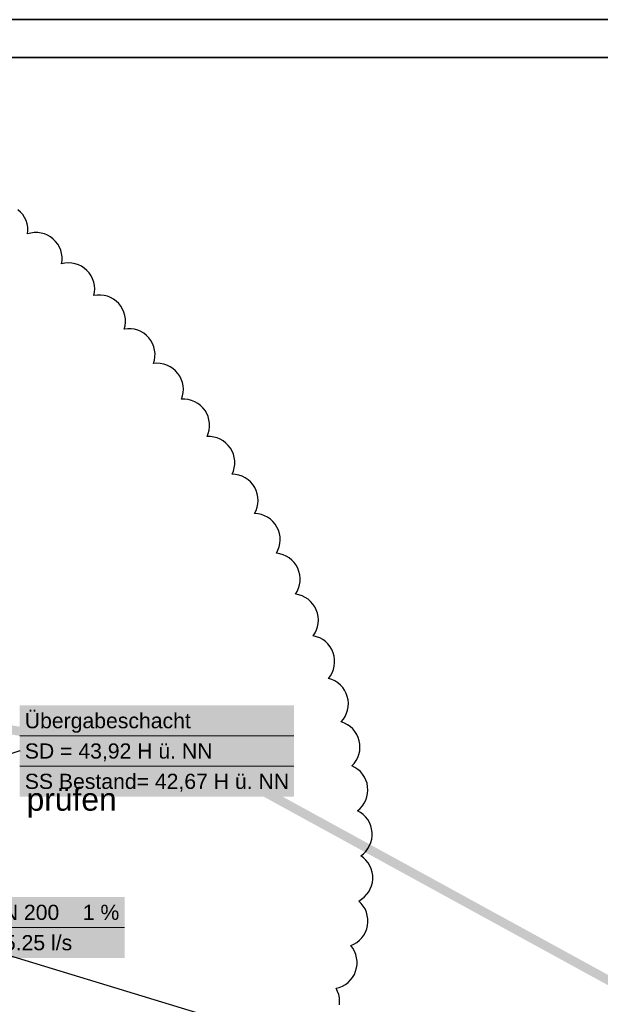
# Model space of a CAD drawing. Extents: x -779 to 790, y -208 to 633.
# Tile 150 of 232: x -126 to -50, y 504 to 633. Entities that reach past the tile are written whole.
import ezdxf

# ---------------------------------------------------------------- set-up
doc = ezdxf.new("R2010")
doc.units = 0
doc.layers.get('0').update_dxf_attribs({"lineweight": 25})
for name, color, linetype, lineweight, true_color in [('02 Raster Bemaßung', 7, 'Continuous', 25, 0x848484), ('S_Mass', 150, 'Continuous', 25, 0x007fff), ('X_Aenderungen', 6, 'Continuous', 25, 0xff00ff)]:
    doc.layers.add(name, color=color, linetype=linetype, lineweight=lineweight, true_color=true_color)
for name, color, linetype, lineweight in [('Rahmen-A0U86KLAPE', 7, 'Continuous', 35), ('X_Allgemein', 7, 'Continuous', 25), ('X_Rahmen', 7, 'Continuous', 25)]:
    doc.layers.add(name, color=color, linetype=linetype, lineweight=lineweight)
doc.styles.get("Standard").update_dxf_attribs({"font": 'arial.ttf'})

# ---------------------------------------------------------------- blocks, each defined once
blk = doc.blocks.new('Blockreferenz-A07F5V4KWF', base_point=(-779.5, -207.57))
at = {"layer": 'Rahmen-A0U86KLAPE', "color": 0, "linetype": 'ByBlock', "ltscale": 0.35}
for p, q in [((789.5, 633.43), (-779.5, 633.43)), ((-759.5, 628.43), (784.5, 628.43))]:
    blk.add_line(p, q, dxfattribs=at)
blk = doc.blocks.new('Referenz-A07F5V4VWF', base_point=(-401.42, -176.34))
at = {"layer": '02 Raster Bemaßung', "color": 0, "lineweight": -2}
blk.add_line((-310.36, 565.47), (47.61, 456.93), dxfattribs=at)
blk = doc.blocks.new('Polylinie-A07F5V4XWF', base_point=(-290.57, 305.48))
at = {"color": 0, "linetype": 'ByBlock', "lineweight": -2, "ltscale": 0.25}
for points in [[(-106.78, 535.59), (-130.34, 540.95), (-137.26, 540.95)], [(-99.86, 535.59), (-106.78, 535.59), (-130.34, 540.95)], [(-100.27, 534.44), (-99.86, 535.59), (-106.78, 535.59)], [(-97.77, 534.44), (-100.27, 534.44), (-99.86, 535.59)], [(163.21, 390.25), (-97.77, 534.44), (-100.27, 534.44)], [(165.71, 390.25), (163.21, 390.25), (-97.77, 534.44)]]:
    blk.add_solid(points, dxfattribs=at)
blk = doc.blocks.new('Revisionswolke-A07F5VCDWF', base_point=(-188.71, 485.7))
at = {"color": 0, "linetype": 'ByBlock', "lineweight": -2, "ltscale": 0.25}
for p, q in [((-126.06, 608.07), (-126.39, 608.37)), ((-125.76, 607.73), (-126.06, 608.07)), ((-125.52, 607.35), (-125.76, 607.73)), ((-125.32, 606.95), (-125.52, 607.35)), ((-125.18, 606.52), (-125.32, 606.95)), ((-125.1, 606.08), (-125.18, 606.52)), ((-125.11, 605.18), (-125.07, 605.63)), ((-124.67, 605.3), (-125.11, 605.18)), ((-125.07, 605.63), (-125.1, 606.08)), ((-124.23, 605.35), (-124.67, 605.3)), ((-123.78, 605.35), (-124.23, 605.35)), ((-123.33, 605.29), (-123.78, 605.35)), ((-122.89, 605.18), (-123.33, 605.29)), ((-122.48, 605.01), (-122.89, 605.18)), ((-122.09, 604.78), (-122.48, 605.01)), ((-121.73, 604.51), (-122.09, 604.78)), ((-121.41, 604.19), (-121.73, 604.51)), ((-121.14, 603.83), (-121.41, 604.19)), ((-120.91, 603.44), (-121.14, 603.83)), ((-120.74, 603.03), (-120.91, 603.44)), ((-120.62, 602.59), (-120.74, 603.03)), ((-120.56, 602.14), (-120.62, 602.59)), ((-120.62, 601.25), (-120.56, 601.69)), ((-120.18, 601.34), (-120.62, 601.25)), ((-120.56, 601.69), (-120.56, 602.14)), ((-119.73, 601.37), (-120.18, 601.34)), ((-119.28, 601.34), (-119.73, 601.37)), ((-118.84, 601.25), (-119.28, 601.34)), ((-118.41, 601.11), (-118.84, 601.25)), ((-118, 600.91), (-118.41, 601.11)), ((-117.63, 600.67), (-118, 600.91)), ((-117.29, 600.37), (-117.63, 600.67)), ((-116.99, 600.03), (-117.29, 600.37)), ((-116.74, 599.66), (-116.99, 600.03)), ((-116.53, 599.26), (-116.74, 599.66)), ((-116.39, 598.83), (-116.53, 599.26)), ((-116.3, 598.39), (-116.39, 598.83)), ((-116.37, 597.05), (-116.29, 597.49)), ((-116.26, 597.94), (-116.3, 598.39)), ((-116.29, 597.49), (-116.26, 597.94)), ((-115.93, 597.12), (-116.37, 597.05)), ((-115.48, 597.12), (-115.93, 597.12)), ((-115.03, 597.07), (-115.48, 597.12)), ((-114.59, 596.97), (-115.03, 597.07)), ((-114.18, 596.8), (-114.59, 596.97)), ((-113.78, 596.58), (-114.18, 596.8)), ((-113.42, 596.32), (-113.78, 596.58)), ((-113.09, 596), (-113.42, 596.32)), ((-112.81, 595.65), (-113.09, 596)), ((-112.58, 595.27), (-112.81, 595.65)), ((-112.4, 594.86), (-112.58, 595.27)), ((-112.27, 594.42), (-112.4, 594.86)), ((-112.2, 593.98), (-112.27, 594.42)), ((-112.24, 593.08), (-112.19, 593.53)), ((-112.19, 593.53), (-112.2, 593.98)), ((-112.35, 592.64), (-112.24, 593.08)), ((-111.9, 592.69), (-112.35, 592.64)), ((-111.45, 592.68), (-111.9, 592.69)), ((-111.01, 592.62), (-111.45, 592.68)), ((-110.57, 592.49), (-111.01, 592.62)), ((-110.16, 592.31), (-110.57, 592.49)), ((-109.78, 592.08), (-110.16, 592.31)), ((-109.42, 591.8), (-109.78, 592.08)), ((-109.11, 591.47), (-109.42, 591.8)), ((-108.84, 591.11), (-109.11, 591.47)), ((-108.62, 590.72), (-108.84, 591.11)), ((-108.46, 590.3), (-108.62, 590.72)), ((-108.35, 589.86), (-108.46, 590.3)), ((-108.3, 589.42), (-108.35, 589.86)), ((-108.31, 588.97), (-108.3, 589.42)), ((-108.5, 588.09), (-108.37, 588.52)), ((-108.05, 588.12), (-108.5, 588.09)), ((-108.37, 588.52), (-108.31, 588.97)), ((-107.6, 588.1), (-108.05, 588.12)), ((-107.15, 588.01), (-107.6, 588.1)), ((-106.73, 587.87), (-107.15, 588.01)), ((-106.32, 587.68), (-106.73, 587.87)), ((-105.94, 587.43), (-106.32, 587.68)), ((-105.6, 587.14), (-105.94, 587.43)), ((-105.3, 586.8), (-105.6, 587.14)), ((-105.04, 586.43), (-105.3, 586.8)), ((-104.84, 586.03), (-105.04, 586.43)), ((-104.69, 585.6), (-104.84, 586.03)), ((-104.6, 585.16), (-104.69, 585.6)), ((-104.67, 583.82), (-104.58, 584.27)), ((-104.56, 584.72), (-104.6, 585.16)), ((-104.58, 584.27), (-104.56, 584.72)), ((-104.81, 583.39), (-104.67, 583.82)), ((-104.36, 583.4), (-104.81, 583.39)), ((-103.91, 583.34), (-104.36, 583.4)), ((-103.47, 583.23), (-103.91, 583.34)), ((-103.05, 583.06), (-103.47, 583.23)), ((-102.66, 582.84), (-103.05, 583.06)), ((-102.3, 582.57), (-102.66, 582.84)), ((-101.98, 582.25), (-102.3, 582.57)), ((-101.7, 581.9), (-101.98, 582.25)), ((-101.47, 581.51), (-101.7, 581.9)), ((-101.3, 581.09), (-101.47, 581.51)), ((-101.18, 580.66), (-101.3, 581.09)), ((-101.11, 580.21), (-101.18, 580.66)), ((-101.28, 578.88), (-101.16, 579.32)), ((-101.16, 579.32), (-101.11, 579.76)), ((-101.11, 579.76), (-101.11, 580.21)), ((-101.44, 578.46), (-101.28, 578.88)), ((-100.99, 578.46), (-101.44, 578.46)), ((-100.55, 578.4), (-100.99, 578.46)), ((-100.11, 578.28), (-100.55, 578.4)), ((-99.7, 578.11), (-100.11, 578.28)), ((-99.31, 577.89), (-99.7, 578.11)), ((-98.95, 577.61), (-99.31, 577.89)), ((-98.63, 577.29), (-98.95, 577.61)), ((-98.36, 576.94), (-98.63, 577.29)), ((-98.13, 576.55), (-98.36, 576.94)), ((-97.96, 576.13), (-98.13, 576.55)), ((-97.84, 575.7), (-97.96, 576.13)), ((-97.78, 575.25), (-97.84, 575.7)), ((-97.78, 574.8), (-97.78, 575.25)), ((-98.12, 573.5), (-97.95, 573.92)), ((-97.95, 573.92), (-97.84, 574.35)), ((-97.84, 574.35), (-97.78, 574.8)), ((-97.67, 573.47), (-98.12, 573.5)), ((-97.23, 573.38), (-97.67, 573.47)), ((-96.81, 573.23), (-97.23, 573.38)), ((-96.4, 573.03), (-96.81, 573.23)), ((-96.03, 572.78), (-96.4, 573.03)), ((-95.69, 572.48), (-96.03, 572.78)), ((-95.4, 572.14), (-95.69, 572.48)), ((-95.15, 571.76), (-95.4, 572.14)), ((-94.95, 571.36), (-95.15, 571.76)), ((-94.81, 570.93), (-94.95, 571.36)), ((-94.72, 570.49), (-94.81, 570.93)), ((-94.69, 570.04), (-94.72, 570.49)), ((-94.72, 569.59), (-94.69, 570.04)), ((-95.16, 568.32), (-94.96, 568.72)), ((-94.96, 568.72), (-94.81, 569.15)), ((-94.81, 569.15), (-94.72, 569.59)), ((-94.71, 568.28), (-95.16, 568.32)), ((-94.27, 568.18), (-94.71, 568.28)), ((-93.85, 568.03), (-94.27, 568.18)), ((-93.45, 567.82), (-93.85, 568.03)), ((-93.08, 567.56), (-93.45, 567.82)), ((-92.75, 567.25), (-93.08, 567.56)), ((-92.46, 566.91), (-92.75, 567.25)), ((-92.22, 566.53), (-92.46, 566.91)), ((-92.03, 566.12), (-92.22, 566.53)), ((-91.89, 565.69), (-92.03, 566.12)), ((-91.81, 565.25), (-91.89, 565.69)), ((-91.83, 564.35), (-91.79, 564.8)), ((-91.79, 564.8), (-91.81, 565.25)), ((-92.29, 563.09), (-92.08, 563.49)), ((-92.08, 563.49), (-91.93, 563.91)), ((-91.93, 563.91), (-91.83, 564.35)), ((-91.85, 563.02), (-92.29, 563.09)), ((-91.41, 562.89), (-91.85, 563.02)), ((-91, 562.71), (-91.41, 562.89)), ((-90.62, 562.48), (-91, 562.71)), ((-90.26, 562.19), (-90.62, 562.48)), ((-89.95, 561.87), (-90.26, 562.19)), ((-89.69, 561.5), (-89.95, 561.87)), ((-89.47, 561.11), (-89.69, 561.5)), ((-89.31, 560.69), (-89.47, 561.11)), ((-89.2, 560.25), (-89.31, 560.69)), ((-89.15, 559.81), (-89.2, 560.25)), ((-89.16, 559.35), (-89.15, 559.81)), ((-89.53, 558.06), (-89.35, 558.48)), ((-89.35, 558.48), (-89.23, 558.91)), ((-89.23, 558.91), (-89.16, 559.35)), ((-89.76, 557.68), (-89.53, 558.06)), ((-89.32, 557.59), (-89.76, 557.68)), ((-88.89, 557.45), (-89.32, 557.59)), ((-88.49, 557.26), (-88.89, 557.45)), ((-88.11, 557.01), (-88.49, 557.26)), ((-87.77, 556.72), (-88.11, 557.01)), ((-87.47, 556.38), (-87.77, 556.72)), ((-87.22, 556.01), (-87.47, 556.38)), ((-87.02, 555.61), (-87.22, 556.01)), ((-86.87, 555.18), (-87.02, 555.61)), ((-86.77, 554.74), (-86.87, 555.18)), ((-86.74, 554.29), (-86.77, 554.74)), ((-86.99, 552.97), (-86.85, 553.4)), ((-86.85, 553.4), (-86.76, 553.84)), ((-86.76, 553.84), (-86.74, 554.29)), ((-87.43, 552.19), (-87.18, 552.57)), ((-86.99, 552.08), (-87.43, 552.19)), ((-87.18, 552.57), (-86.99, 552.97)), ((-86.57, 551.92), (-86.99, 552.08)), ((-86.18, 551.7), (-86.57, 551.92)), ((-85.81, 551.43), (-86.18, 551.7)), ((-85.49, 551.12), (-85.81, 551.43)), ((-85.21, 550.76), (-85.49, 551.12)), ((-84.98, 550.38), (-85.21, 550.76)), ((-84.8, 549.96), (-84.98, 550.38)), ((-84.67, 549.53), (-84.8, 549.96)), ((-84.61, 549.09), (-84.67, 549.53)), ((-84.76, 547.75), (-84.65, 548.19)), ((-84.65, 548.19), (-84.6, 548.64)), ((-84.6, 548.64), (-84.61, 549.09)), ((-85.4, 546.57), (-85.14, 546.94)), ((-84.98, 546.44), (-85.4, 546.57)), ((-85.14, 546.94), (-84.92, 547.33)), ((-84.92, 547.33), (-84.76, 547.75)), ((-84.57, 546.25), (-84.98, 546.44)), ((-84.19, 546), (-84.57, 546.25)), ((-83.85, 545.71), (-84.19, 546)), ((-83.54, 545.38), (-83.85, 545.71)), ((-83.29, 545.01), (-83.54, 545.38)), ((-83.08, 544.61), (-83.29, 545.01)), ((-82.93, 544.19), (-83.08, 544.61)), ((-82.83, 543.75), (-82.93, 544.19)), ((-82.89, 542.41), (-82.81, 542.85)), ((-82.79, 543.3), (-82.83, 543.75)), ((-82.81, 542.85), (-82.79, 543.3)), ((-83.45, 541.19), (-83.21, 541.57)), ((-83.21, 541.57), (-83.02, 541.98)), ((-83.02, 541.98), (-82.89, 542.41)), ((-83.74, 540.85), (-83.45, 541.19)), ((-83.32, 540.69), (-83.74, 540.85)), ((-82.92, 540.48), (-83.32, 540.69)), ((-82.55, 540.23), (-82.92, 540.48)), ((-82.22, 539.92), (-82.55, 540.23)), ((-81.93, 539.57), (-82.22, 539.92)), ((-81.69, 539.19), (-81.93, 539.57)), ((-81.5, 538.79), (-81.69, 539.19)), ((-81.36, 538.36), (-81.5, 538.79)), ((-81.28, 537.91), (-81.36, 538.36)), ((-81.3, 537.01), (-81.26, 537.46)), ((-81.26, 537.46), (-81.28, 537.91)), ((-81.76, 535.75), (-81.55, 536.15)), ((-81.55, 536.15), (-81.4, 536.57)), ((-81.4, 536.57), (-81.3, 537.01)), ((-82.32, 535.05), (-82.02, 535.38)), ((-81.92, 534.85), (-82.32, 535.05)), ((-82.02, 535.38), (-81.76, 535.75)), ((-81.55, 534.59), (-81.92, 534.85)), ((-81.21, 534.29), (-81.55, 534.59)), ((-80.92, 533.95), (-81.21, 534.29)), ((-80.67, 533.58), (-80.92, 533.95)), ((-80.47, 533.17), (-80.67, 533.58)), ((-80.33, 532.75), (-80.47, 533.17)), ((-80.25, 532.3), (-80.33, 532.75)), ((-80.22, 531.85), (-80.25, 532.3)), ((-80.49, 530.54), (-80.34, 530.96)), ((-80.34, 530.96), (-80.25, 531.41)), ((-80.25, 531.41), (-80.22, 531.85)), ((-81.24, 529.43), (-80.94, 529.76)), ((-80.94, 529.76), (-80.69, 530.14)), ((-80.69, 530.14), (-80.49, 530.54)), ((-81.58, 529.13), (-81.24, 529.43)), ((-81.19, 528.91), (-81.58, 529.13)), ((-80.83, 528.63), (-81.19, 528.91)), ((-80.51, 528.32), (-80.83, 528.63)), ((-80.24, 527.96), (-80.51, 528.32)), ((-80.01, 527.57), (-80.24, 527.96)), ((-79.83, 527.16), (-80.01, 527.57)), ((-79.72, 526.73), (-79.83, 527.16)), ((-79.65, 526.28), (-79.72, 526.73)), ((-79.71, 525.39), (-79.65, 525.83)), ((-79.65, 525.83), (-79.65, 526.28)), ((-80.21, 524.14), (-79.99, 524.53)), ((-79.99, 524.53), (-79.82, 524.95)), ((-79.82, 524.95), (-79.71, 525.39)), ((-81.15, 523.19), (-80.8, 523.46)), ((-80.79, 522.92), (-81.15, 523.19)), ((-80.8, 523.46), (-80.48, 523.78)), ((-80.48, 523.78), (-80.21, 524.14)), ((-80.47, 522.61), (-80.79, 522.92)), ((-80.19, 522.25), (-80.47, 522.61)), ((-79.95, 521.87), (-80.19, 522.25)), ((-79.77, 521.46), (-79.95, 521.87)), ((-79.65, 521.02), (-79.77, 521.46)), ((-79.58, 520.58), (-79.65, 521.02)), ((-79.57, 520.13), (-79.58, 520.58)), ((-79.73, 519.25), (-79.62, 519.68)), ((-79.62, 519.68), (-79.57, 520.13)), ((-80.69, 517.75), (-80.38, 518.07)), ((-80.38, 518.07), (-80.11, 518.43)), ((-80.11, 518.43), (-79.9, 518.83)), ((-79.9, 518.83), (-79.73, 519.25)), ((-81.43, 517.23), (-81.04, 517.46)), ((-81.1, 516.92), (-81.43, 517.23)), ((-80.82, 516.57), (-81.1, 516.92)), ((-81.04, 517.46), (-80.69, 517.75)), ((-80.59, 516.18), (-80.82, 516.57)), ((-80.41, 515.77), (-80.59, 516.18)), ((-80.29, 515.34), (-80.41, 515.77)), ((-80.22, 514.89), (-80.29, 515.34)), ((-80.26, 513.99), (-80.21, 514.44)), ((-80.21, 514.44), (-80.22, 514.89)), ((-80.75, 512.74), (-80.53, 513.14)), ((-80.53, 513.14), (-80.37, 513.56)), ((-80.37, 513.56), (-80.26, 513.99)), ((-82.47, 511.36), (-82.06, 511.54)), ((-82.06, 511.54), (-81.68, 511.77)), ((-81.68, 511.77), (-81.33, 512.06)), ((-81.33, 512.06), (-81.01, 512.38)), ((-81.01, 512.38), (-80.75, 512.74)), ((-82.2, 511), (-82.47, 511.36)), ((-81.98, 510.61), (-82.2, 511)), ((-81.81, 510.19), (-81.98, 510.61)), ((-81.7, 509.76), (-81.81, 510.19)), ((-81.64, 509.31), (-81.7, 509.76)), ((-81.64, 508.86), (-81.64, 509.31)), ((-82.23, 507.17), (-82, 507.56)), ((-82, 507.56), (-81.83, 507.98)), ((-81.83, 507.98), (-81.71, 508.41)), ((-81.71, 508.41), (-81.64, 508.86)), ((-83.18, 506.23), (-82.82, 506.5)), ((-82.82, 506.5), (-82.5, 506.82)), ((-82.5, 506.82), (-82.23, 507.17)), ((-84.42, 505.72), (-83.99, 505.84)), ((-84.22, 505.32), (-84.42, 505.72)), ((-84.07, 504.89), (-84.22, 505.32)), ((-83.99, 505.84), (-83.57, 506.01)), ((-83.57, 506.01), (-83.18, 506.23)), ((-83.98, 504.45), (-84.07, 504.89)), ((-83.95, 504), (-83.98, 504.45)), ((-83.97, 503.55), (-83.95, 504))]:
    blk.add_line(p, q, dxfattribs=at)
blk = doc.blocks.new('Einzeiliger Text-A07F5VG3WF', base_point=(-125.24, 529.14))
at = {"color": 0, "lineweight": -2, "insert": (-125.24, 532.14), "char_height": 3, "attachment_point": 1}
blk.add_mtext('{\\fArial;prüfen}', dxfattribs=at)

msp = doc.modelspace()

# ---------------------------------------------------------------- linework, layer by layer
at = {"layer": 'S_Mass', "lineweight": 18}
for p, q in [((-126.14, 539.01), (-89.97, 539.01)), ((-126.14, 535.01), (-89.97, 535.01)), ((-137.13, 513.74), (-112.32, 513.74))]:
    msp.add_line(p, q, dxfattribs=at)
at = {"layer": 'S_Mass'}
for p, q in [((-126.14, 537.01), (-143.91, 531.26)), ((-126.14, 537.02), (-126.15, 537.02)), ((-126.15, 537.02), (-126.15, 537.02)), ((-126.15, 537.02), (-126.15, 537.02)), ((-126.15, 537.02), (-126.15, 537.02)), ((-126.15, 537.02), (-126.15, 537.02)), ((-126.15, 537.02), (-126.15, 537.02)), ((-126.15, 537.02), (-126.15, 537.02)), ((-126.15, 537.02), (-126.15, 537.02)), ((-126.15, 537.02), (-126.15, 537.02)), ((-126.15, 537.02), (-126.15, 537.01)), ((-126.15, 537.01), (-126.15, 537.01)), ((-126.15, 537.01), (-126.15, 537.01)), ((-126.15, 537.01), (-126.15, 537.01)), ((-126.15, 537.01), (-126.15, 537.01)), ((-126.15, 537.01), (-126.15, 537.01)), ((-126.15, 537.01), (-126.15, 537.01)), ((-126.15, 537.01), (-126.15, 537.01)), ((-126.15, 537.01), (-126.15, 537.01)), ((-126.15, 537.01), (-126.15, 537)), ((-126.15, 537), (-126.15, 537)), ((-126.15, 537), (-126.15, 537)), ((-126.15, 537), (-126.14, 537)), ((-126.13, 537.02), (-126.14, 537.02)), ((-126.14, 537.02), (-126.14, 537.02)), ((-126.14, 537.02), (-126.14, 537.02)), ((-126.14, 537.02), (-126.14, 537.02)), ((-126.14, 537.02), (-126.14, 537.02)), ((-126.14, 537.02), (-126.14, 537.02)), ((-126.14, 537.02), (-126.14, 537.02)), ((-126.14, 537.02), (-126.14, 537.02)), ((-126.14, 537), (-126.14, 537.01)), ((-126.14, 537.01), (-126.14, 537.01)), ((-126.14, 537.01), (-126.13, 537.01)), ((-126.14, 537), (-126.14, 537)), ((-126.14, 537), (-126.14, 537)), ((-126.14, 537), (-126.14, 537)), ((-126.14, 537), (-126.14, 537)), ((-126.14, 537), (-126.14, 537)), ((-126.13, 537.01), (-126.13, 537.02)), ((-126.13, 537.02), (-126.13, 537.02)), ((-126.13, 537.02), (-126.13, 537.02)), ((-126.13, 537.02), (-126.13, 537.02)), ((-126.13, 537.01), (-126.13, 537.01)), ((-126.13, 537.01), (-126.13, 537.01)), ((-126.13, 537.01), (-126.13, 537.01)), ((-126.13, 537.01), (-126.13, 537.01)), ((-126.13, 537.01), (-126.13, 537.01)), ((-126.13, 537.01), (-126.13, 537.01))]:
    msp.add_line(p, q, dxfattribs=at)
at = {"layer": 'S_Mass', "color": 7, "true_color": 0xffffff}
for points in [[(-126.14, 531.01), (-89.97, 531.01), (-126.14, 543.01)], [(-89.97, 531.01), (-126.14, 543.01), (-89.97, 543.01)], [(-137.13, 509.74), (-112.32, 509.74), (-137.13, 517.74)], [(-112.32, 509.74), (-137.13, 517.74), (-112.32, 517.74)]]:
    msp.add_solid(points, dxfattribs=at)

# ---------------------------------------------------------------- block references
at = {"color": 8, "lineweight": 25, "ltscale": 12.5, "true_color": 0x808080}
msp.add_blockref('Referenz-A07F5V4VWF', (-401.42, -176.34), dxfattribs=at)
at = {"layer": 'X_Aenderungen', "ltscale": 0.25}
for name, p in [('Revisionswolke-A07F5VCDWF', (-188.71, 485.7)), ('Einzeiliger Text-A07F5VG3WF', (-125.24, 529.14))]:
    msp.add_blockref(name, p, dxfattribs=at)
at = {"layer": 'X_Allgemein', "color": 1, "ltscale": 0.25, "true_color": 0xff0000}
msp.add_blockref('Polylinie-A07F5V4XWF', (-290.57, 305.48), dxfattribs=at)
at = {"layer": 'X_Rahmen', "ltscale": 0.25}
msp.add_blockref('Blockreferenz-A07F5V4KWF', (-779.5, -207.57), dxfattribs=at)

# ---------------------------------------------------------------- texts
at = {"layer": 'S_Mass', "char_height": 2, "attachment_point": 1}
for s, insert in [('{\\fArial;Übergabeschacht}', (-125.48, 542.01)), ('{\\fArial;SD = 43,92 H ü. NN}', (-125.48, 538.01)), ('{\\fArial;SS Bestand= 42,67 H ü. NN}', (-125.48, 534.01)), ('{\\fArial;SW  DN 200    1 %}', (-136.46, 516.74)), ('{\\fArial; = 5.25 l/s}', (-131.42, 512.74))]:
    msp.add_mtext(s, dxfattribs=dict(at, insert=insert))

doc.saveas('drawing.dxf')
